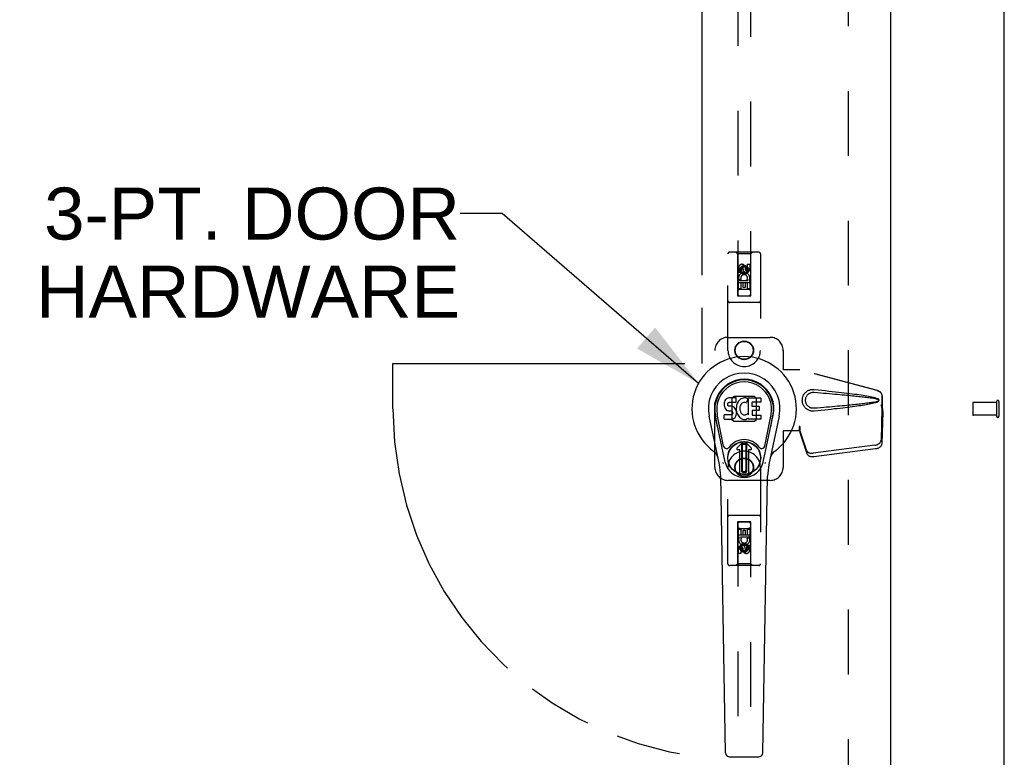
# Model space of a CAD drawing. Header units: inches. Extents: x 0 to 227, y 0 to 147.
# Tile 22 of 34: x 82 to 101, y 74 to 88. Entities that reach past the tile are written whole.
import ezdxf

# ---------------------------------------------------------------- set-up
doc = ezdxf.new("R2010")
doc.units = ezdxf.units.IN
doc.header["$LTSCALE"] = 12.466667
doc.header["$MEASUREMENT"] = 0
doc.linetypes.add('HIDDEN', pattern=[0.2, 0.1, -0.1])
doc.linetypes.add('PHANTOM', pattern=[0.8, 0.45, -0.05, 0.1, -0.05, 0.1, -0.05])
doc.layers.get('0').update_dxf_attribs({"linetype": 'CONTINUOUS'})
for name, color, linetype in [('02___PRT_ALL_AXES', 7, 'CONTINUOUS'), ('AVAILABLE_DOOR_SPACE', 7, 'CONTINUOUS'), ('DEFAULT_2', 8, 'HIDDEN'), ('DIMENSIONS', 7, 'CONTINUOUS')]:
    doc.layers.add(name, color=color, linetype=linetype)
doc.styles.get("Standard").update_dxf_attribs({"font": 'arial.ttf'})
doc.dimstyles.new('DIMSTYLE_1', dxfattribs={"dimtxt": 1, "dimasz": 1.333333, "dimexe": 0.09, "dimexo": 0.07, "dimgap": 0.0375, "dimtad": 0, "dimtih": 1, "dimtoh": 1, "dimzin": 4, "dimdsep": 46, "dimtxsty": 'Standard', "dimblk": '_FILLED', "dimblk1": '_FILLED', "dimblk2": '_FILLED', "dimcen": 0.09, "dimazin": 1, "dimtfac": 1, "dimtdec": 3, "dimtofl": 0, "dimtmove": 0, "dimatfit": 3, "dimldrblk": '_FILLED', "dimfxl": 0, "dimtolj": 1, "dimtzin": 4, "dimarcsym": 0})
doc.dimstyles.get("Standard").update_dxf_attribs({"dimtxt": 1.133333, "dimasz": 1.333333, "dimexe": 0.09, "dimexo": 0.07, "dimgap": 0.09, "dimtad": 0, "dimtih": 1, "dimtoh": 1, "dimdec": 3, "dimzin": 4, "dimdsep": 46, "dimtxsty": 'Standard', "dimblk": '_FILLED', "dimblk1": '_FILLED', "dimblk2": '_FILLED', "dimcen": 0.09, "dimadec": 3, "dimazin": 1, "dimtp": 0.001, "dimtm": 0.001, "dimtfac": 1, "dimtdec": 3, "dimtofl": 0, "dimtmove": 0, "dimatfit": 3, "dimldrblk": '_FILLED', "dimfxl": 0, "dimtolj": 1, "dimtzin": 4, "dimarcsym": 0})

# ---------------------------------------------------------------- blocks, each defined once
blk = doc.blocks.new('_FILLED')
at = {"color": 0, "linetype": 'ByBlock'}
blk.add_solid([(0, 0), (-1, 0.2), (-1, -0.2)], dxfattribs=at)
blk = doc.blocks.new('*D8')
at = {"layer": 'DIMENSIONS', "color": 2, "linetype": 'Continuous'}
for p, q in [((72.396, 91.158), (81.742, 91.158)), ((95.583, 91.158), (86.237, 91.158))]:
    blk.add_line(p, q, dxfattribs=at)
at = {"layer": 'DIMENSIONS', "color": 2, "linetype": 'Continuous', "xscale": 1.3333333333, "yscale": 1.3333333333, "zscale": 1.3333333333, "rotation": 180}
blk.add_blockref('_FILLED', (72.396, 91.158), dxfattribs=at)
at = {"layer": 'DIMENSIONS', "color": 2, "linetype": 'Continuous', "xscale": 1.3333333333, "yscale": 1.3333333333, "zscale": 1.3333333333}
blk.add_blockref('_FILLED', (95.583, 91.158), dxfattribs=at)
at = {"layer": 'DIMENSIONS', "color": 2, "linetype": 'Continuous', "insert": (83.99, 91.658), "char_height": 1, "width": 3.49442, "attachment_point": 2, "line_spacing_factor": 0.9}
blk.add_mtext('23.19', dxfattribs=at)

msp = doc.modelspace()

# ---------------------------------------------------------------- linework, layer by layer
at = {"color": 3, "linetype": 'Continuous'}
for p, q in [((101.396, 50.408), (101.396, 110.2)), ((99.208, 109.45), (99.208, 51.158))]:
    msp.add_line(p, q, dxfattribs=at)
at = {"color": 7, "linetype": 'Continuous'}
for p, q in [((96.017, 80.441), (96.012, 80.418)), ((96.026, 80.464), (96.017, 80.441)), ((96.04, 80.483), (96.026, 80.464)), ((96.048, 80.491), (96.04, 80.483)), ((96.058, 80.498), (96.048, 80.491)), ((96.079, 80.508), (96.058, 80.498)), ((96.103, 80.515), (96.079, 80.508)), ((96.242, 80.515), (96.103, 80.515)), ((96.24, 80.43), (96.242, 80.436)), ((96.244, 80.472), (96.242, 80.515)), ((96.242, 80.436), (96.243, 80.448)), ((96.243, 80.448), (96.244, 80.472)), ((96.276, 80.434), (96.265, 80.415)), ((96.289, 80.453), (96.276, 80.434)), ((96.304, 80.469), (96.289, 80.453)), ((96.32, 80.485), (96.304, 80.469)), ((96.338, 80.498), (96.32, 80.485)), ((96.359, 80.506), (96.338, 80.498)), ((96.381, 80.511), (96.359, 80.506)), ((96.403, 80.513), (96.381, 80.511)), ((96.425, 80.513), (96.403, 80.513)), ((96.436, 80.511), (96.425, 80.513)), ((96.447, 80.508), (96.436, 80.511)), ((96.467, 80.491), (96.441, 80.423)), ((96.466, 80.496), (96.447, 80.508)), ((96.476, 80.513), (96.713, 80.513)), ((96.476, 80.188), (96.476, 80.513)), ((96.717, 80.508), (96.717, 80.434)), ((96.012, 80.418), (96.01, 80.394)), ((96.01, 80.394), (96.011, 80.37)), ((96.011, 80.37), (96.015, 80.347)), ((96.015, 80.347), (96.023, 80.324)), ((96.023, 80.324), (96.036, 80.304)), ((96.036, 80.304), (96.052, 80.287)), ((96.052, 80.287), (96.072, 80.274)), ((96.072, 80.274), (96.083, 80.27)), ((96.081, 80.382), (96.082, 80.397)), ((96.082, 80.375), (96.081, 80.382)), ((96.082, 80.397), (96.084, 80.413)), ((96.084, 80.368), (96.082, 80.375)), ((96.083, 80.27), (96.095, 80.268)), ((96.084, 80.413), (96.087, 80.419)), ((96.088, 80.362), (96.084, 80.368)), ((96.087, 80.419), (96.093, 80.424)), ((96.095, 80.357), (96.088, 80.362)), ((96.093, 80.424), (96.107, 80.428)), ((96.109, 80.353), (96.095, 80.357)), ((96.095, 80.268), (96.142, 80.267)), ((96.107, 80.428), (96.122, 80.43)), ((96.133, 80.354), (96.109, 80.353)), ((96.122, 80.43), (96.235, 80.43)), ((96.157, 80.353), (96.133, 80.354)), ((96.142, 80.267), (96.15, 80.266)), ((96.15, 80.266), (96.157, 80.264)), ((96.18, 80.348), (96.157, 80.353)), ((96.157, 80.264), (96.163, 80.26)), ((96.163, 80.26), (96.168, 80.254)), ((96.168, 80.254), (96.174, 80.24)), ((96.191, 80.343), (96.18, 80.348)), ((96.201, 80.336), (96.191, 80.343)), ((96.218, 80.319), (96.201, 80.336)), ((96.232, 80.299), (96.218, 80.319)), ((96.241, 80.277), (96.232, 80.299)), ((96.235, 80.43), (96.24, 80.43)), ((96.247, 80.254), (96.241, 80.277)), ((96.247, 80.351), (96.242, 80.307)), ((96.242, 80.307), (96.243, 80.284)), ((96.243, 80.284), (96.246, 80.262)), ((96.246, 80.262), (96.251, 80.24)), ((96.251, 80.373), (96.247, 80.351)), ((96.25, 80.23), (96.247, 80.254)), ((96.257, 80.394), (96.251, 80.373)), ((96.265, 80.415), (96.257, 80.394)), ((96.312, 80.322), (96.311, 80.295)), ((96.311, 80.295), (96.313, 80.282)), ((96.315, 80.349), (96.312, 80.322)), ((96.313, 80.282), (96.316, 80.269)), ((96.319, 80.362), (96.315, 80.349)), ((96.316, 80.269), (96.326, 80.244)), ((96.325, 80.373), (96.319, 80.362)), ((96.339, 80.397), (96.325, 80.373)), ((96.326, 80.244), (96.339, 80.221)), ((96.347, 80.407), (96.339, 80.397)), ((96.358, 80.414), (96.347, 80.407)), ((96.383, 80.425), (96.358, 80.414)), ((96.396, 80.428), (96.383, 80.425)), ((96.409, 80.428), (96.396, 80.428)), ((96.422, 80.425), (96.409, 80.428)), ((96.435, 80.42), (96.422, 80.425)), ((96.546, 80.425), (96.546, 80.358)), ((96.547, 80.267), (96.547, 80.189)), ((96.713, 80.43), (96.55, 80.43)), ((96.55, 80.353), (96.682, 80.353)), ((96.682, 80.271), (96.552, 80.271)), ((96.686, 80.349), (96.686, 80.276)), ((95.919, 79.234), (95.722, 80.16)), ((96.03, 79.281), (95.838, 80.185)), ((95.886, 79.958), (95.842, 80.185)), ((95.953, 79.811), (95.879, 80.193)), ((96.012, 80.108), (96.012, 80.183)), ((96.076, 80.188), (96.017, 80.188)), ((96.017, 80.104), (96.161, 80.104)), ((96.137, 80.189), (96.076, 80.188)), ((96.152, 80.19), (96.137, 80.189)), ((96.159, 80.193), (96.152, 80.19)), ((96.164, 80.198), (96.159, 80.193)), ((96.161, 80.104), (96.173, 80.105)), ((96.173, 80.21), (96.164, 80.198)), ((96.176, 80.217), (96.173, 80.21)), ((96.173, 80.105), (96.184, 80.109)), ((96.174, 80.24), (96.177, 80.225)), ((96.177, 80.225), (96.176, 80.217)), ((96.184, 80.109), (96.204, 80.123)), ((96.204, 80.123), (96.221, 80.14)), ((96.221, 80.14), (96.228, 80.15)), ((96.228, 80.15), (96.233, 80.16)), ((96.233, 80.16), (96.242, 80.183)), ((96.242, 80.183), (96.248, 80.206)), ((96.248, 80.206), (96.25, 80.23)), ((96.251, 80.24), (96.258, 80.219)), ((96.258, 80.219), (96.279, 80.18)), ((96.279, 80.18), (96.292, 80.162)), ((96.292, 80.162), (96.306, 80.145)), ((96.306, 80.145), (96.323, 80.13)), ((96.323, 80.13), (96.34, 80.116)), ((96.339, 80.221), (96.348, 80.211)), ((96.34, 80.116), (96.35, 80.111)), ((96.348, 80.211), (96.358, 80.202)), ((96.35, 80.111), (96.361, 80.107)), ((96.358, 80.202), (96.369, 80.195)), ((96.361, 80.107), (96.382, 80.102)), ((96.369, 80.195), (96.382, 80.19)), ((96.382, 80.19), (96.395, 80.188)), ((96.382, 80.102), (96.404, 80.099)), ((96.395, 80.188), (96.408, 80.187)), ((96.404, 80.099), (96.427, 80.102)), ((96.408, 80.187), (96.421, 80.189)), ((96.421, 80.189), (96.434, 80.193)), ((96.427, 80.102), (96.448, 80.109)), ((96.434, 80.193), (96.446, 80.199)), ((96.446, 80.199), (96.457, 80.206)), ((96.448, 80.109), (96.467, 80.121)), ((96.464, 80.205), (96.476, 80.188)), ((96.467, 80.121), (96.467, 80.121)), ((96.478, 80.121), (96.467, 80.121)), ((96.478, 80.108), (96.478, 80.121)), ((96.713, 80.104), (96.482, 80.104)), ((96.552, 80.185), (96.713, 80.185)), ((96.718, 80.18), (96.718, 80.108)), ((96.762, 79.281), (96.954, 80.185)), ((96.839, 79.811), (96.913, 80.193)), ((97.07, 80.16), (96.872, 79.234)), ((96.906, 79.958), (96.95, 80.185)), ((96.001, 79.586), (95.953, 79.811)), ((96.791, 79.586), (96.839, 79.811)), ((96.258, 79.55), (96.368, 79.66)), ((96.368, 79.66), (96.258, 79.55)), ((96.313, 79.517), (96.272, 79.517)), ((96.313, 79.517), (96.272, 79.517)), ((96.313, 79.517), (96.313, 79.517)), ((96.313, 79.057), (96.313, 79.517)), ((96.313, 79.057), (96.313, 79.517)), ((96.353, 79.623), (96.366, 79.637)), ((96.366, 79.609), (96.353, 79.623)), ((96.353, 79.095), (96.353, 79.623)), ((96.366, 79.637), (96.425, 79.637)), ((96.366, 79.637), (96.38, 79.623)), ((96.38, 79.623), (96.366, 79.609)), ((96.366, 79.109), (96.366, 79.609)), ((96.38, 79.623), (96.412, 79.623)), ((96.412, 79.623), (96.425, 79.637)), ((96.425, 79.609), (96.412, 79.623)), ((96.534, 79.55), (96.424, 79.66)), ((96.424, 79.66), (96.534, 79.55)), ((96.425, 79.637), (96.439, 79.623)), ((96.439, 79.623), (96.425, 79.609)), ((96.425, 79.609), (96.425, 79.109)), ((96.439, 79.623), (96.439, 79.095)), ((96.52, 79.517), (96.478, 79.517)), ((96.479, 79.517), (96.478, 79.517)), ((96.478, 79.517), (96.478, 79.057)), ((96.52, 79.517), (96.479, 79.517)), ((96.479, 79.517), (96.479, 79.057)), ((96.353, 79.095), (96.366, 79.109)), ((96.366, 79.109), (96.38, 79.095)), ((96.412, 79.095), (96.425, 79.109)), ((96.425, 79.109), (96.439, 79.095)), ((96.038, 73.688), (95.945, 79.008)), ((96.367, 79.081), (96.353, 79.095)), ((96.38, 79.095), (96.367, 79.081)), ((96.425, 79.081), (96.367, 79.081)), ((96.412, 79.095), (96.38, 79.095)), ((96.425, 79.081), (96.412, 79.095)), ((96.439, 79.095), (96.425, 79.081)), ((96.754, 73.688), (96.847, 79.008)), ((96.117, 73.611), (96.675, 73.611))]:
    msp.add_line(p, q, dxfattribs=at)
for points in [[(95.998, 79.251), (95.996, 79.256), (95.994, 79.262), (95.993, 79.267), (95.992, 79.273)], [(96.8, 79.273), (96.799, 79.267), (96.798, 79.262), (96.796, 79.256), (96.794, 79.251)]]:
    msp.add_lwpolyline(points, dxfattribs=at)
for radius in [0.317, 0.313]:
    msp.add_circle((96.396, 79.359), radius, dxfattribs=at)
for centre, radius, start, end in [((96.396, 80.304), 1.004, 305.5066, 234.4934), ((96.396, 80.304), 0.689, 347.9703, 192.0297), ((96.396, 80.304), 0.571, 347.9703, 192.0297), ((96.396, 80.294), 0.527, 348.9402, 191.0594), ((96.463, 80.492), 0.00448, 339.0016, 51.8729), ((96.713, 80.508), 0.00448, 0, 90), ((96.713, 80.434), 0.00448, 270, 360), ((96.437, 80.424), 0.00448, 246.1578, 339.0016), ((96.55, 80.425), 0.00448, 90, 180), ((96.55, 80.358), 0.00448, 180, 270), ((96.552, 80.267), 0.00448, 90, 180), ((96.682, 80.349), 0.00448, 0, 90), ((96.682, 80.276), 0.00448, 270, 360), ((96.017, 80.183), 0.00448, 90, 180.0119), ((96.017, 80.108), 0.00483, 180, 270), ((96.46, 80.203), 0.00448, 34.0893, 127.3444), ((96.482, 80.108), 0.00448, 180, 270), ((96.552, 80.189), 0.00448, 180, 270), ((96.713, 80.18), 0.00448, 0, 90), ((96.713, 80.108), 0.00448, 270, 360), ((96.396, 79.359), 0.354, 35.4237, 144.5763), ((95.699, 79.326), 0.197, 12.0297, 54.4934), ((96.059, 79.599), 0.0591, 192.0297, 324.5763), ((96.272, 79.536), 0.0197, 135, 270), ((96.272, 79.536), 0.0195, 135, 270), ((96.396, 79.633), 0.0394, 45, 135), ((96.396, 79.633), 0.0392, 45, 135), ((96.52, 79.536), 0.0197, 270, 45), ((96.52, 79.536), 0.0195, 270, 45), ((96.733, 79.599), 0.0591, 215.4237, 347.9703), ((97.093, 79.326), 0.197, 125.5066, 167.9703), ((94.764, 78.988), 1.181, 1, 12.0297), ((96.396, 79.359), 0.374, 192.0297, 347.9703), ((98.028, 78.988), 1.181, 167.9703, 179), ((96.396, 79.359), 0.313, 254.7027, 285.2973), ((96.117, 73.689), 0.0787, 181, 270), ((96.675, 73.689), 0.0787, 270, 359)]:
    msp.add_arc(centre, radius, start, end, dxfattribs=at)
msp.add_ellipse((96.396, 80.294), major_axis=(0, 0.565), ratio=0.999848, start_param=-1.76365, end_param=1.76365, dxfattribs=at)
at = {"layer": '02___PRT_ALL_AXES', "color": 8, "linetype": 'HIDDEN'}
for p, q in [((96.46, 83.083), (96.503, 83.083)), ((96.46, 82.99), (96.46, 83.083)), ((96.503, 83.083), (96.503, 82.99)), ((96.289, 82.926), (96.289, 83.019)), ((96.332, 82.926), (96.289, 82.926)), ((96.332, 83.019), (96.332, 82.926)), ((96.376, 82.99), (96.376, 83.019)), ((96.417, 83.033), (96.417, 82.986)), ((96.289, 82.77), (96.467, 82.77)), ((96.289, 82.614), (96.289, 82.77)), ((96.337, 82.794), (96.298, 82.777)), ((96.374, 82.727), (96.332, 82.727)), ((96.332, 82.727), (96.332, 82.614)), ((96.374, 82.635), (96.374, 82.727)), ((96.46, 82.727), (96.417, 82.727)), ((96.417, 82.727), (96.417, 82.635)), ((96.467, 82.77), (96.448, 82.783)), ((96.46, 82.614), (96.46, 82.727)), ((96.492, 82.774), (96.49, 82.77)), ((96.49, 82.77), (96.503, 82.77)), ((96.503, 82.77), (96.503, 82.614)), ((96.332, 82.614), (96.289, 82.614)), ((96.417, 82.635), (96.374, 82.635)), ((96.503, 82.614), (96.46, 82.614)), ((101.249, 80.428), (100.802, 80.428)), ((101.249, 80.428), (101.249, 80.18)), ((101.249, 80.18), (100.802, 80.18)), ((96.289, 77.993), (96.332, 77.993)), ((96.289, 77.837), (96.289, 77.993)), ((96.332, 77.993), (96.332, 77.88)), ((96.375, 77.972), (96.418, 77.972)), ((96.375, 77.88), (96.375, 77.972)), ((96.418, 77.972), (96.418, 77.88)), ((96.46, 77.993), (96.503, 77.993)), ((96.46, 77.88), (96.46, 77.993)), ((96.503, 77.993), (96.503, 77.837)), ((96.302, 77.837), (96.289, 77.837)), ((96.3, 77.834), (96.302, 77.837)), ((96.503, 77.837), (96.325, 77.837)), ((96.325, 77.837), (96.344, 77.824)), ((96.332, 77.88), (96.375, 77.88)), ((96.418, 77.88), (96.46, 77.88)), ((96.454, 77.813), (96.494, 77.83)), ((96.289, 77.524), (96.289, 77.617)), ((96.332, 77.617), (96.332, 77.524)), ((96.375, 77.575), (96.375, 77.621)), ((96.416, 77.617), (96.416, 77.588)), ((96.46, 77.681), (96.503, 77.681)), ((96.46, 77.588), (96.46, 77.681)), ((96.503, 77.681), (96.503, 77.588)), ((96.332, 77.524), (96.289, 77.524))]:
    msp.add_line(p, q, dxfattribs=at)
for centre, radius in [((96.396, 82.976), 0.085), ((96.396, 81.429), 0.172), ((96.396, 79.179), 0.172), ((96.396, 77.631), 0.085)]:
    msp.add_circle(centre, radius, dxfattribs=at)
for centre, radius, start, end in [((96.354, 83.019), 0.0644, 12.2995, 180.0775), ((96.396, 82.82), 0.107, 334.2636, 203.4027), ((96.354, 83.019), 0.0219, 359.9011, 180), ((96.439, 82.99), 0.0635, 180, 360), ((96.438, 82.99), 0.0219, 190.307, 360), ((96.396, 82.82), 0.0639, 324.8895, 203.4026), ((96.396, 77.787), 0.107, 154.2636, 23.4027), ((96.396, 77.787), 0.0639, 144.8895, 23.4026), ((96.353, 77.617), 0.0635, 0, 180), ((96.354, 77.617), 0.0219, 10.307, 180), ((96.438, 77.588), 0.0644, 192.2995, 0.0775), ((96.438, 77.588), 0.0219, 179.9011, 360)]:
    msp.add_arc(centre, radius, start, end, dxfattribs=at)
at = {"layer": 'AVAILABLE_DOOR_SPACE', "color": 4, "linetype": 'PHANTOM'}
for p, q in [((95.583, 108.429), (95.583, 81.179)), ((89.646, 81.179), (95.583, 81.179)), ((89.646, 80.304), (89.646, 81.179))]:
    msp.add_line(p, q, dxfattribs=at)
msp.add_arc((96.396, 80.304), 6.75, 180, 263.0865, dxfattribs=at)
at = {"layer": 'DEFAULT_2', "color": 8, "linetype": 'HIDDEN'}
for p, q in [((98.396, 108.856), (98.396, 51.752)), ((96.271, 108.476), (96.271, 82.474)), ((96.521, 82.474), (96.521, 108.476)), ((96.083, 81.429), (96.083, 83.286)), ((96.678, 83.316), (96.113, 83.316)), ((96.266, 83.286), (96.236, 83.316)), ((96.526, 83.286), (96.266, 83.286)), ((96.266, 83.286), (96.269, 82.476)), ((96.522, 82.476), (96.526, 83.286)), ((96.526, 83.286), (96.556, 83.316)), ((96.708, 83.286), (96.708, 81.429)), ((96.396, 83.048), (96.333, 83.012)), ((96.333, 83.012), (96.343, 83.006)), ((96.333, 83.012), (96.333, 82.94)), ((96.333, 82.94), (96.343, 82.945)), ((96.333, 82.94), (96.396, 82.904)), ((96.396, 83.036), (96.343, 83.006)), ((96.343, 83.006), (96.343, 82.945)), ((96.343, 82.945), (96.396, 82.915)), ((96.458, 83.012), (96.396, 83.048)), ((96.396, 83.048), (96.396, 83.036)), ((96.448, 83.006), (96.396, 83.036)), ((96.396, 82.915), (96.448, 82.945)), ((96.396, 82.904), (96.458, 82.94)), ((96.396, 82.904), (96.396, 82.915)), ((96.458, 83.012), (96.448, 83.006)), ((96.448, 82.945), (96.448, 83.006)), ((96.458, 82.94), (96.448, 82.945)), ((96.458, 82.94), (96.458, 83.012)), ((96.524, 82.726), (96.268, 82.726)), ((96.481, 82.601), (96.311, 82.601)), ((96.678, 82.351), (96.113, 82.351)), ((96.269, 82.476), (96.522, 82.476)), ((96.271, 82.477), (96.521, 82.477)), ((96.271, 82.474), (96.521, 82.474)), ((96.083, 81.679), (96.896, 81.679)), ((95.833, 79.179), (95.833, 81.429)), ((97.146, 81.429), (97.146, 81.075)), ((97.143, 81.059), (97.146, 81.075)), ((97.143, 81.059), (97.464, 81.059)), ((97.15, 81.059), (97.146, 81.075)), ((98.954, 80.656), (97.456, 81.059)), ((98.961, 80.656), (97.464, 81.059)), ((96.195, 80.54), (96.159, 80.505)), ((96.159, 80.505), (96.159, 80.102)), ((96.597, 80.54), (96.195, 80.54)), ((96.632, 80.505), (96.597, 80.54)), ((96.632, 80.102), (96.632, 80.505)), ((99.046, 80.306), (99.046, 80.535)), ((99.054, 80.306), (99.054, 80.535)), ((101.249, 80.446), (101.249, 80.162)), ((101.292, 80.446), (101.292, 80.162)), ((99.024, 80.387), (99.046, 80.306)), ((99.045, 80.317), (99.026, 79.702)), ((99.032, 80.387), (99.054, 80.306)), ((99.059, 80.246), (99.04, 79.631)), ((99.045, 80.317), (99.059, 80.246)), ((99.054, 80.306), (99.046, 80.306)), ((99.048, 80.333), (99.056, 80.277)), ((99.056, 80.277), (99.057, 80.266)), ((99.057, 80.266), (99.058, 80.256)), ((99.058, 80.256), (99.059, 80.246)), ((100.792, 80.418), (100.792, 80.19)), ((96.159, 80.102), (96.195, 80.067)), ((96.195, 80.067), (96.597, 80.067)), ((96.597, 80.067), (96.632, 80.102)), ((97.464, 79.879), (97.143, 79.879)), ((97.143, 79.879), (97.146, 79.862)), ((97.15, 79.879), (97.146, 79.862)), ((97.464, 79.966), (97.456, 79.966)), ((97.456, 79.966), (97.456, 79.879)), ((97.594, 79.508), (97.463, 79.892)), ((97.476, 79.821), (97.463, 79.892)), ((97.464, 79.966), (97.464, 79.879)), ((97.146, 79.862), (97.146, 79.179)), ((97.472, 79.851), (97.476, 79.821)), ((97.608, 79.437), (97.476, 79.821)), ((98.909, 79.603), (97.721, 79.45)), ((98.922, 79.532), (97.735, 79.379)), ((96.083, 77.321), (96.083, 79.179)), ((96.708, 79.179), (96.708, 77.321)), ((96.896, 78.929), (96.083, 78.929)), ((96.678, 78.256), (96.113, 78.256)), ((96.269, 78.131), (96.266, 77.321)), ((96.269, 78.131), (96.522, 78.131)), ((96.521, 78.133), (96.271, 78.133)), ((96.271, 78.133), (96.271, 52.131)), ((96.521, 78.13), (96.271, 78.13)), ((96.311, 78.006), (96.481, 78.006)), ((96.521, 52.131), (96.521, 78.133)), ((96.526, 77.321), (96.522, 78.131)), ((96.268, 77.881), (96.524, 77.881)), ((96.396, 77.704), (96.333, 77.667)), ((96.333, 77.667), (96.343, 77.662)), ((96.333, 77.667), (96.333, 77.595)), ((96.333, 77.595), (96.343, 77.601)), ((96.333, 77.595), (96.396, 77.559)), ((96.396, 77.692), (96.343, 77.662)), ((96.343, 77.662), (96.343, 77.601)), ((96.343, 77.601), (96.396, 77.571)), ((96.458, 77.667), (96.396, 77.704)), ((96.396, 77.704), (96.396, 77.692)), ((96.448, 77.662), (96.396, 77.692)), ((96.396, 77.571), (96.448, 77.601)), ((96.396, 77.559), (96.458, 77.595)), ((96.458, 77.667), (96.448, 77.662)), ((96.448, 77.601), (96.448, 77.662)), ((96.458, 77.595), (96.448, 77.601)), ((96.458, 77.595), (96.458, 77.667)), ((96.396, 77.559), (96.396, 77.571)), ((96.678, 77.291), (96.113, 77.291)), ((96.266, 77.321), (96.236, 77.291)), ((96.526, 77.321), (96.266, 77.321)), ((96.526, 77.321), (96.556, 77.291))]:
    msp.add_line(p, q, dxfattribs=at)
for points in [[(97.74, 80.261), (97.727, 80.26), (97.714, 80.26), (97.701, 80.26), (97.688, 80.262), (97.676, 80.264), (97.663, 80.268), (97.651, 80.271), (97.639, 80.276), (97.627, 80.282), (97.616, 80.288), (97.604, 80.295), (97.593, 80.304), (97.581, 80.313), (97.57, 80.324), (97.559, 80.337), (97.549, 80.351), (97.54, 80.366), (97.532, 80.382), (97.525, 80.399), (97.52, 80.416), (97.516, 80.433), (97.514, 80.45), (97.513, 80.468), (97.514, 80.485), (97.516, 80.502), (97.519, 80.519), (97.524, 80.536), (97.531, 80.553), (97.539, 80.569), (97.548, 80.585), (97.558, 80.599), (97.569, 80.612), (97.58, 80.623), (97.592, 80.633), (97.603, 80.641), (97.615, 80.649), (97.626, 80.655), (97.638, 80.661), (97.65, 80.665), (97.662, 80.669), (97.675, 80.673), (97.688, 80.675), (97.701, 80.677)], [(97.74, 80.314), (97.73, 80.314), (97.721, 80.314), (97.712, 80.314), (97.702, 80.316), (97.693, 80.317), (97.684, 80.32), (97.675, 80.323), (97.667, 80.326), (97.658, 80.33), (97.65, 80.335), (97.642, 80.34), (97.633, 80.346), (97.625, 80.353), (97.617, 80.361), (97.609, 80.371), (97.602, 80.381), (97.595, 80.392), (97.59, 80.403), (97.585, 80.414), (97.581, 80.425), (97.579, 80.436), (97.577, 80.447), (97.576, 80.457), (97.575, 80.468), (97.576, 80.478), (97.577, 80.489), (97.578, 80.499), (97.581, 80.51), (97.584, 80.521), (97.589, 80.532), (97.594, 80.544), (97.601, 80.555), (97.608, 80.565), (97.616, 80.574), (97.624, 80.583), (97.632, 80.59), (97.641, 80.596), (97.649, 80.601), (97.657, 80.606), (97.666, 80.61), (97.675, 80.614), (97.684, 80.617), (97.693, 80.619), (97.702, 80.621), (97.711, 80.623), (97.721, 80.623), (97.73, 80.624), (97.74, 80.623)], [(97.701, 80.677), (97.714, 80.677), (97.727, 80.677), (97.74, 80.677)], [(97.74, 80.677), (97.815, 80.669), (97.888, 80.662), (97.958, 80.654), (98.025, 80.647), (98.089, 80.64), (98.15, 80.634), (98.209, 80.627), (98.266, 80.621), (98.32, 80.614), (98.372, 80.608), (98.422, 80.602), (98.47, 80.595), (98.515, 80.589), (98.559, 80.583), (98.601, 80.577), (98.642, 80.571), (98.68, 80.565), (98.717, 80.559), (98.753, 80.553), (98.786, 80.547), (98.819, 80.541), (98.85, 80.534), (98.879, 80.527), (98.907, 80.52), (98.933, 80.512), (98.958, 80.503)], [(97.74, 80.623), (97.803, 80.618), (97.864, 80.613), (97.923, 80.608), (97.98, 80.603), (98.035, 80.598), (98.088, 80.593), (98.139, 80.589), (98.188, 80.584), (98.234, 80.58), (98.279, 80.576), (98.323, 80.572), (98.364, 80.568), (98.403, 80.564), (98.441, 80.561), (98.477, 80.557), (98.511, 80.554), (98.544, 80.55), (98.575, 80.547), (98.606, 80.544), (98.635, 80.54), (98.663, 80.537), (98.69, 80.534), (98.718, 80.531), (98.745, 80.528), (98.771, 80.524), (98.798, 80.521), (98.825, 80.517), (98.852, 80.513), (98.879, 80.509), (98.905, 80.504), (98.932, 80.499), (98.958, 80.493)], [(98.954, 80.656), (98.967, 80.652), (98.979, 80.646), (98.991, 80.639), (99.002, 80.631), (99.011, 80.622), (99.02, 80.612), (99.028, 80.6), (99.034, 80.588), (99.039, 80.576), (99.043, 80.563), (99.045, 80.549), (99.046, 80.535)], [(99.054, 80.535), (99.053, 80.549), (99.051, 80.563), (99.047, 80.576), (99.042, 80.588), (99.036, 80.6), (99.028, 80.612), (99.019, 80.622), (99.009, 80.631), (98.998, 80.639), (98.987, 80.646), (98.974, 80.652), (98.961, 80.656)], [(98.958, 80.444), (98.932, 80.438), (98.905, 80.433), (98.879, 80.428), (98.852, 80.424), (98.825, 80.42), (98.798, 80.417), (98.772, 80.413), (98.745, 80.41), (98.718, 80.406), (98.691, 80.403), (98.664, 80.4), (98.635, 80.397), (98.606, 80.393), (98.576, 80.39), (98.545, 80.387), (98.512, 80.384), (98.478, 80.38), (98.442, 80.377), (98.404, 80.373), (98.365, 80.369), (98.323, 80.365), (98.28, 80.361), (98.235, 80.357), (98.188, 80.353), (98.139, 80.348), (98.089, 80.344), (98.036, 80.339), (97.981, 80.334), (97.924, 80.33), (97.865, 80.325), (97.803, 80.319), (97.74, 80.314)], [(98.958, 80.434), (98.935, 80.426), (98.911, 80.418), (98.886, 80.411), (98.86, 80.405), (98.832, 80.399), (98.803, 80.393), (98.772, 80.387), (98.741, 80.382), (98.707, 80.376), (98.673, 80.371), (98.637, 80.365), (98.599, 80.359), (98.56, 80.354), (98.52, 80.348), (98.477, 80.343), (98.433, 80.337), (98.387, 80.331), (98.339, 80.325), (98.29, 80.319), (98.238, 80.313), (98.184, 80.307), (98.128, 80.301), (98.069, 80.294), (98.008, 80.288), (97.945, 80.281), (97.879, 80.275), (97.811, 80.268), (97.74, 80.261)], [(98.958, 80.503), (98.964, 80.5), (98.969, 80.497), (98.974, 80.492), (98.978, 80.487), (98.98, 80.481), (98.982, 80.475), (98.982, 80.469), (98.982, 80.462), (98.98, 80.456), (98.978, 80.451), (98.974, 80.445), (98.97, 80.441), (98.964, 80.437), (98.958, 80.434)], [(98.958, 80.493), (98.963, 80.491), (98.968, 80.488), (98.972, 80.485), (98.975, 80.481), (98.977, 80.477), (98.978, 80.473), (98.979, 80.468), (98.978, 80.464), (98.977, 80.459), (98.974, 80.455), (98.971, 80.452), (98.968, 80.449), (98.963, 80.446), (98.958, 80.444)], [(99.024, 80.387), (99.03, 80.368), (99.035, 80.349), (99.04, 80.33), (99.046, 80.311), (99.051, 80.294), (99.056, 80.277)], [(99.032, 80.387), (99.035, 80.378), (99.037, 80.368), (99.04, 80.359), (99.042, 80.35), (99.045, 80.341), (99.048, 80.333)], [(99.048, 80.333), (99.047, 80.33), (99.047, 80.328), (99.047, 80.325), (99.046, 80.322), (99.046, 80.32), (99.045, 80.317)], [(97.456, 79.966), (97.459, 79.946), (97.461, 79.926), (97.464, 79.906), (97.467, 79.887), (97.472, 79.851)], [(97.464, 79.966), (97.464, 79.956), (97.463, 79.926)], [(97.463, 79.926), (97.463, 79.916), (97.463, 79.907)], [(97.463, 79.907), (97.463, 79.902), (97.463, 79.899), (97.463, 79.897), (97.463, 79.894), (97.463, 79.892)], [(97.471, 79.859), (97.469, 79.87), (97.467, 79.887), (97.465, 79.903), (97.464, 79.918), (97.464, 79.931), (97.464, 79.938)], [(98.909, 79.603), (98.924, 79.606), (98.939, 79.61), (98.953, 79.615), (98.967, 79.622), (98.98, 79.629), (98.991, 79.638), (99.001, 79.647), (99.01, 79.657), (99.017, 79.668), (99.022, 79.679), (99.025, 79.691), (99.026, 79.702)], [(97.594, 79.508), (97.599, 79.498), (97.604, 79.489), (97.611, 79.481), (97.62, 79.473), (97.63, 79.467), (97.641, 79.461), (97.653, 79.456), (97.665, 79.453), (97.679, 79.45), (97.693, 79.449), (97.707, 79.449), (97.721, 79.45)], [(99.04, 79.631), (99.038, 79.62), (99.035, 79.608), (99.03, 79.597), (99.023, 79.586), (99.015, 79.576), (99.005, 79.567), (98.993, 79.558), (98.981, 79.55), (98.967, 79.544), (98.953, 79.539), (98.938, 79.535), (98.922, 79.532)], [(97.735, 79.379), (97.72, 79.378), (97.706, 79.378), (97.692, 79.379), (97.679, 79.382), (97.666, 79.385), (97.654, 79.39), (97.643, 79.396), (97.634, 79.402), (97.625, 79.41), (97.618, 79.418), (97.612, 79.427), (97.608, 79.437)]]:
    msp.add_lwpolyline(points, dxfattribs=at)
for centre, radius in [((96.396, 82.976), 0.0845), ((96.396, 81.429), 0.18), ((96.396, 79.179), 0.18), ((96.396, 77.631), 0.0845)]:
    msp.add_circle(centre, radius, dxfattribs=at)
for centre, radius, start, end in [((96.113, 83.286), 0.03, 90, 180), ((96.678, 83.286), 0.03, 0, 90), ((96.311, 82.561), 0.04, 90, 180), ((96.311, 82.516), 0.04, 180, 270), ((96.481, 82.561), 0.04, 0, 90), ((96.481, 82.516), 0.04, 270, 360), ((96.113, 82.381), 0.03, 180, 270), ((96.678, 82.381), 0.03, 270, 360), ((96.083, 81.429), 0.25, 90, 180), ((96.896, 81.429), 0.25, 0, 90), ((96.396, 81.429), 0.312, 180, 360), ((101.27, 80.446), 0.0215, 0, 180), ((100.802, 80.418), 0.01, 90, 180), ((100.802, 80.19), 0.01, 180, 270), ((101.27, 80.162), 0.0215, 180, 360), ((96.396, 79.179), 0.312, 0, 180), ((96.083, 79.179), 0.25, 180, 270), ((96.896, 79.179), 0.25, 270, 360), ((96.113, 78.226), 0.03, 90, 180), ((96.678, 78.226), 0.03, 0, 90), ((96.311, 78.091), 0.04, 90, 180), ((96.311, 78.046), 0.04, 180, 270), ((96.481, 78.091), 0.04, 0, 90), ((96.481, 78.046), 0.04, 270, 360), ((96.113, 77.321), 0.03, 180, 270), ((96.678, 77.321), 0.03, 270, 360)]:
    msp.add_arc(centre, radius, start, end, dxfattribs=at)

# ---------------------------------------------------------------- texts
at = {"layer": 'DIMENSIONS', "color": 2, "linetype": 'Continuous', "insert": (90.934, 84.559), "char_height": 1, "width": 8.13383, "attachment_point": 3, "line_spacing_factor": 0.9}
msp.add_mtext('3-PT. DOOR\\PHARDWARE', dxfattribs=at)

# ---------------------------------------------------------------- dimensions: what is measured, and where the dimension line sits
at = {"layer": 'DIMENSIONS', "color": 2, "linetype": 'Continuous'}
dim = msp.add_linear_dim(base=(72.396, 91.158), p1=(95.583, 81.179), p2=(72.396, 108.429), angle=180, dimstyle='DIMSTYLE_1', dxfattribs=at)
dim.commit()
dim.dimension.update_dxf_attribs({"geometry": '*D8', "text_midpoint": (83.976, 91.153), "dimtype": 160})

# ---------------------------------------------------------------- leaders
at = {"layer": 'DIMENSIONS', "color": 2, "linetype": 'Continuous', "annotation_type": 0, "has_hookline": 1, "hookline_direction": 1, "text_width": 7.962}
msp.add_leader([(95.519, 80.793), (91.746, 84.059), (90.934, 84.059)], dimstyle='Standard', override={"dimtad": 0}, dxfattribs=at)

doc.saveas('drawing.dxf')
